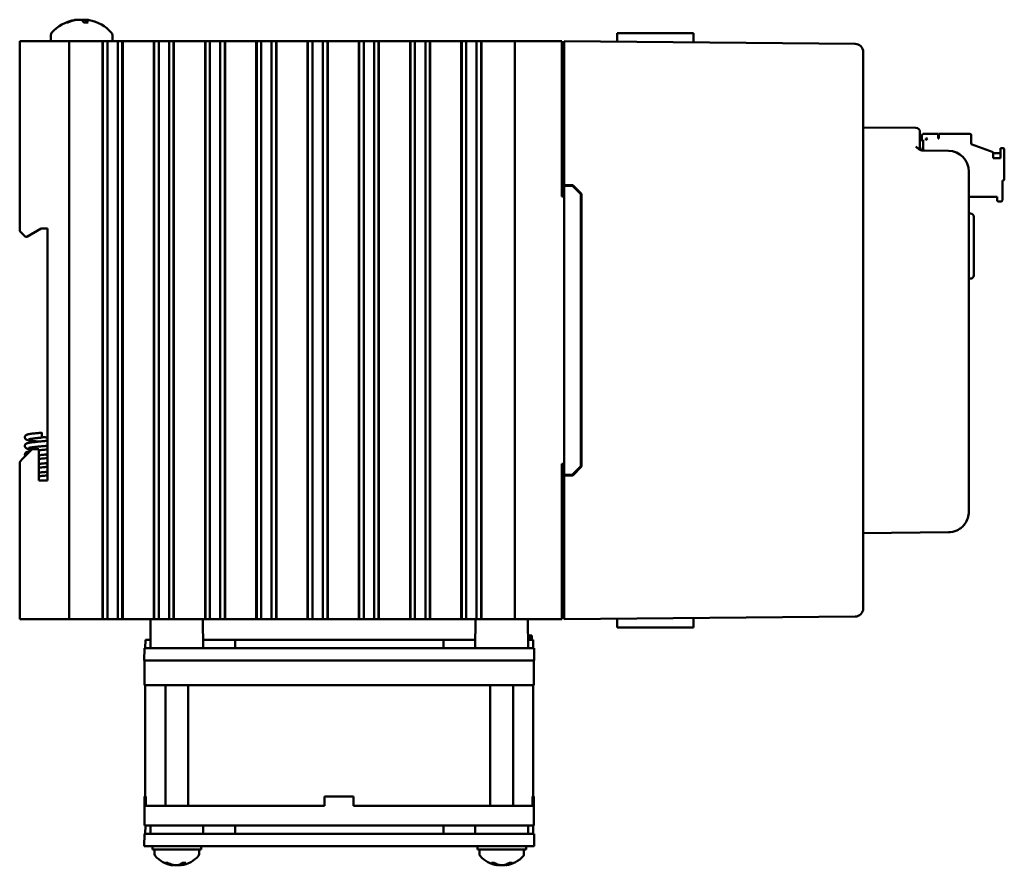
# Model space of a CAD drawing. Header units: inches. Extents: x 1 to 24, y 0.4 to 18.6.
# Tile 4 of 16: x 1 to 6.9, y 7.2 to 12.3. Entities that reach past the tile are written whole.
import ezdxf

# ---------------------------------------------------------------- set-up
doc = ezdxf.new("R2010")
doc.units = ezdxf.units.IN
doc.header["$LTSCALE"] = 0.8
doc.header["$MEASUREMENT"] = 0
doc.layers.add('Visible (ANSI)', color=7, linetype='Continuous', lineweight=50)

msp = doc.modelspace()

# ---------------------------------------------------------------- linework, layer by layer
at = {"layer": 'Visible (ANSI)'}
for p, q in [((1.2708, 12.301), (1.2641, 12.301)), ((1.393, 12.301), (1.367, 12.301)), ((1.3782, 12.3161), (1.3769, 12.301)), ((4.5999, 12.2362), (4.7002, 12.2362)), ((4.8491, 12.2362), (4.7002, 12.2362)), ((4.8491, 12.2362), (5.0611, 12.2362)), ((5.0611, 12.2362), (5.0615, 12.1793)), ((0.979, 12.1862), (0.999, 12.1862)), ((0.979, 12.1862), (0.979, 11.0372)), ((1.259, 12.1862), (0.999, 12.1862)), ((1.1675, 12.2242), (1.1675, 12.1862)), ((1.259, 12.1862), (1.279, 12.1862)), ((1.279, 8.6862), (1.279, 12.1862)), ((1.299, 12.1862), (1.279, 12.1862)), ((1.299, 12.1862), (1.4767, 12.1862)), ((1.4809, 12.1862), (1.4767, 12.1862)), ((1.482, 12.1862), (1.4809, 12.1862)), ((1.4809, 8.6862), (1.4809, 12.1862)), ((1.4832, 12.1862), (1.482, 12.1862)), ((1.482, 8.6862), (1.482, 12.1862)), ((1.4985, 12.1862), (1.4832, 12.1862)), ((1.4832, 8.6862), (1.4832, 12.1862)), ((1.4985, 12.1862), (1.5105, 12.1862)), ((1.5105, 12.1862), (1.5274, 12.1862)), ((1.5105, 12.1862), (1.5105, 8.6862)), ((1.5274, 12.1862), (1.5413, 12.1862)), ((1.5405, 12.2242), (1.5405, 12.1862)), ((1.5429, 12.1862), (1.5413, 12.1862)), ((1.5429, 12.1862), (1.5567, 12.1862)), ((1.5567, 12.1862), (1.5736, 12.1862)), ((1.5736, 12.1862), (1.5857, 12.1862)), ((1.5736, 8.6862), (1.5736, 12.1862)), ((1.6009, 12.1862), (1.5857, 12.1862)), ((1.6021, 12.1862), (1.6009, 12.1862)), ((1.6009, 8.6862), (1.6009, 12.1862)), ((1.6033, 12.1862), (1.6021, 12.1862)), ((1.6021, 8.6862), (1.6021, 12.1862)), ((1.6074, 12.1862), (1.6033, 12.1862)), ((1.6033, 8.6862), (1.6033, 12.1862)), ((1.6074, 12.1862), (1.7873, 12.1862)), ((1.7914, 12.1862), (1.7873, 12.1862)), ((1.7926, 12.1862), (1.7914, 12.1862)), ((1.7914, 8.6862), (1.7914, 12.1862)), ((1.7937, 12.1862), (1.7926, 12.1862)), ((1.7926, 8.6862), (1.7926, 12.1862)), ((1.809, 12.1862), (1.7937, 12.1862)), ((1.7937, 8.6862), (1.7937, 12.1862)), ((1.809, 12.1862), (1.8211, 12.1862)), ((1.8211, 12.1862), (1.8379, 12.1862)), ((1.8211, 12.1862), (1.8211, 8.6862)), ((1.8379, 12.1862), (1.8518, 12.1862)), ((1.8534, 12.1862), (1.8518, 12.1862)), ((1.8534, 12.1862), (1.8673, 12.1862)), ((1.8673, 12.1862), (1.8841, 12.1862)), ((1.8841, 12.1862), (1.8962, 12.1862)), ((1.8841, 8.6862), (1.8841, 12.1862)), ((1.9115, 12.1862), (1.8962, 12.1862)), ((1.9127, 12.1862), (1.9115, 12.1862)), ((1.9115, 8.6862), (1.9115, 12.1862)), ((1.9138, 12.1862), (1.9127, 12.1862)), ((1.9127, 8.6862), (1.9127, 12.1862)), ((1.918, 12.1862), (1.9138, 12.1862)), ((1.9138, 8.6862), (1.9138, 12.1862)), ((1.918, 12.1862), (2.0978, 12.1862)), ((2.102, 12.1862), (2.0978, 12.1862)), ((2.1031, 12.1862), (2.102, 12.1862)), ((2.102, 8.6862), (2.102, 12.1862)), ((2.1043, 12.1862), (2.1031, 12.1862)), ((2.1031, 8.6862), (2.1031, 12.1862)), ((2.1196, 12.1862), (2.1043, 12.1862)), ((2.1043, 8.6862), (2.1043, 12.1862)), ((2.1196, 12.1862), (2.1317, 12.1862)), ((2.1317, 12.1862), (2.1485, 12.1862)), ((2.1317, 12.1862), (2.1317, 8.6862)), ((2.1485, 12.1862), (2.1624, 12.1862)), ((2.164, 12.1862), (2.1624, 12.1862)), ((2.164, 12.1862), (2.1779, 12.1862)), ((2.1779, 12.1862), (2.1947, 12.1862)), ((2.1947, 12.1862), (2.2068, 12.1862)), ((2.1947, 8.6862), (2.1947, 12.1862)), ((2.2221, 12.1862), (2.2068, 12.1862)), ((2.2232, 12.1862), (2.2221, 12.1862)), ((2.2221, 8.6862), (2.2221, 12.1862)), ((2.2244, 12.1862), (2.2232, 12.1862)), ((2.2232, 8.6862), (2.2232, 12.1862)), ((2.2285, 12.1862), (2.2244, 12.1862)), ((2.2244, 8.6862), (2.2244, 12.1862)), ((2.2285, 12.1862), (2.4084, 12.1862)), ((2.4125, 12.1862), (2.4084, 12.1862)), ((2.4137, 12.1862), (2.4125, 12.1862)), ((2.4125, 8.6862), (2.4125, 12.1862)), ((2.4149, 12.1862), (2.4137, 12.1862)), ((2.4137, 8.6862), (2.4137, 12.1862)), ((2.4301, 12.1862), (2.4149, 12.1862)), ((2.4149, 8.6862), (2.4149, 12.1862)), ((2.4301, 12.1862), (2.4422, 12.1862)), ((2.4422, 12.1862), (2.4591, 12.1862)), ((2.4422, 12.1862), (2.4422, 8.6862)), ((2.4591, 12.1862), (2.4729, 12.1862)), ((2.4745, 12.1862), (2.4729, 12.1862)), ((2.4745, 12.1862), (2.4884, 12.1862)), ((2.4884, 12.1862), (2.5053, 12.1862)), ((2.5053, 12.1862), (2.5173, 12.1862)), ((2.5053, 8.6862), (2.5053, 12.1862)), ((2.5326, 12.1862), (2.5173, 12.1862)), ((2.5338, 12.1862), (2.5326, 12.1862)), ((2.5326, 8.6862), (2.5326, 12.1862)), ((2.5349, 12.1862), (2.5338, 12.1862)), ((2.5338, 8.6862), (2.5338, 12.1862)), ((2.5391, 12.1862), (2.5349, 12.1862)), ((2.5349, 8.6862), (2.5349, 12.1862)), ((2.5391, 12.1862), (2.7189, 12.1862)), ((2.7231, 12.1862), (2.7189, 12.1862)), ((2.7243, 12.1862), (2.7231, 12.1862)), ((2.7231, 8.6862), (2.7231, 12.1862)), ((2.7254, 12.1862), (2.7243, 12.1862)), ((2.7243, 8.6862), (2.7243, 12.1862)), ((2.7407, 12.1862), (2.7254, 12.1862)), ((2.7254, 8.6862), (2.7254, 12.1862)), ((2.7407, 12.1862), (2.7528, 12.1862)), ((2.7528, 12.1862), (2.7696, 12.1862)), ((2.7528, 12.1862), (2.7528, 8.6862)), ((2.7696, 12.1862), (2.7835, 12.1862)), ((2.7851, 12.1862), (2.7835, 12.1862)), ((2.7851, 12.1862), (2.799, 12.1862)), ((2.799, 12.1862), (2.8158, 12.1862)), ((2.8158, 12.1862), (2.8279, 12.1862)), ((2.8158, 8.6862), (2.8158, 12.1862)), ((2.8432, 12.1862), (2.8279, 12.1862)), ((2.8443, 12.1862), (2.8432, 12.1862)), ((2.8432, 8.6862), (2.8432, 12.1862)), ((2.8455, 12.1862), (2.8443, 12.1862)), ((2.8443, 8.6862), (2.8443, 12.1862)), ((2.8496, 12.1862), (2.8455, 12.1862)), ((2.8455, 8.6862), (2.8455, 12.1862)), ((2.8496, 12.1862), (3.0295, 12.1862)), ((3.0337, 12.1862), (3.0295, 12.1862)), ((3.0348, 12.1862), (3.0337, 12.1862)), ((3.0337, 8.6862), (3.0337, 12.1862)), ((3.036, 12.1862), (3.0348, 12.1862)), ((3.0348, 8.6862), (3.0348, 12.1862)), ((3.0513, 12.1862), (3.036, 12.1862)), ((3.036, 8.6862), (3.036, 12.1862)), ((3.0513, 12.1862), (3.0633, 12.1862)), ((3.0633, 12.1862), (3.0802, 12.1862)), ((3.0633, 12.1862), (3.0633, 8.6862)), ((3.0802, 12.1862), (3.094, 12.1862)), ((3.0957, 12.1862), (3.094, 12.1862)), ((3.0957, 12.1862), (3.1095, 12.1862)), ((3.1095, 12.1862), (3.1264, 12.1862)), ((3.1264, 12.1862), (3.1384, 12.1862)), ((3.1264, 8.6862), (3.1264, 12.1862)), ((3.1537, 12.1862), (3.1384, 12.1862)), ((3.1549, 12.1862), (3.1537, 12.1862)), ((3.1537, 8.6862), (3.1537, 12.1862)), ((3.156, 12.1862), (3.1549, 12.1862)), ((3.1549, 8.6862), (3.1549, 12.1862)), ((3.1602, 12.1862), (3.156, 12.1862)), ((3.156, 8.6862), (3.156, 12.1862)), ((3.1602, 12.1862), (3.3401, 12.1862)), ((3.3442, 12.1862), (3.3401, 12.1862)), ((3.3454, 12.1862), (3.3442, 12.1862)), ((3.3442, 8.6862), (3.3442, 12.1862)), ((3.3465, 12.1862), (3.3454, 12.1862)), ((3.3454, 8.6862), (3.3454, 12.1862)), ((3.3618, 12.1862), (3.3465, 12.1862)), ((3.3465, 8.6862), (3.3465, 12.1862)), ((3.3618, 12.1862), (3.3739, 12.1862)), ((3.3739, 12.1862), (3.3907, 12.1862)), ((3.3739, 12.1862), (3.3739, 8.6862)), ((3.3907, 12.1862), (3.4046, 12.1862)), ((3.4062, 12.1862), (3.4046, 12.1862)), ((3.4062, 12.1862), (3.4201, 12.1862)), ((3.4201, 12.1862), (3.4369, 12.1862)), ((3.4369, 12.1862), (3.449, 12.1862)), ((3.4369, 8.6862), (3.4369, 12.1862)), ((3.4643, 12.1862), (3.449, 12.1862)), ((3.4654, 12.1862), (3.4643, 12.1862)), ((3.4643, 8.6862), (3.4643, 12.1862)), ((3.4666, 12.1862), (3.4654, 12.1862)), ((3.4654, 8.6862), (3.4654, 12.1862)), ((3.4707, 12.1862), (3.4666, 12.1862)), ((3.4666, 8.6862), (3.4666, 12.1862)), ((3.4707, 12.1862), (3.6506, 12.1862)), ((3.6548, 12.1862), (3.6506, 12.1862)), ((3.6559, 12.1862), (3.6548, 12.1862)), ((3.6548, 8.6862), (3.6548, 12.1862)), ((3.6571, 12.1862), (3.6559, 12.1862)), ((3.6559, 8.6862), (3.6559, 12.1862)), ((3.6724, 12.1862), (3.6571, 12.1862)), ((3.6571, 8.6862), (3.6571, 12.1862)), ((3.6724, 12.1862), (3.6844, 12.1862)), ((3.6844, 12.1862), (3.7013, 12.1862)), ((3.6844, 12.1862), (3.6844, 8.6862)), ((3.7013, 12.1862), (3.7151, 12.1862)), ((3.7168, 12.1862), (3.7151, 12.1862)), ((3.7168, 12.1862), (3.7306, 12.1862)), ((3.7306, 12.1862), (3.7475, 12.1862)), ((3.7475, 8.6862), (3.7475, 12.1862)), ((3.7475, 12.1862), (3.7595, 12.1862)), ((3.7748, 12.1862), (3.7595, 12.1862)), ((3.776, 12.1862), (3.7748, 12.1862)), ((3.7748, 8.6862), (3.7748, 12.1862)), ((3.7771, 12.1862), (3.776, 12.1862)), ((3.776, 8.6862), (3.776, 12.1862)), ((3.7813, 12.1862), (3.7771, 12.1862)), ((3.7771, 8.6862), (3.7771, 12.1862)), ((3.7813, 12.1862), (3.904, 12.1862)), ((3.979, 12.1862), (3.904, 12.1862)), ((3.979, 12.1862), (3.999, 12.1862)), ((3.979, 12.1862), (3.979, 8.6862)), ((4.259, 12.1862), (3.999, 12.1862)), ((4.259, 12.1862), (4.264, 12.1862)), ((4.264, 11.2462), (4.264, 12.1862)), ((4.279, 12.1362), (4.279, 12.1862)), ((6.0404, 12.1708), (4.279, 12.1862)), ((4.279, 12.1172), (4.264, 12.1172)), ((4.279, 12.1362), (4.279, 11.3162)), ((6.09, 12.1208), (6.09, 12.1204)), ((6.09, 8.752), (6.09, 12.1204)), ((6.4092, 11.6619), (6.09, 11.6647)), ((6.434, 11.6369), (6.434, 11.6119)), ((6.434, 11.5489), (6.434, 11.6119)), ((6.434, 11.5865), (6.4527, 11.5865)), ((6.4448, 11.6141), (6.4448, 11.5865)), ((6.4527, 11.5247), (6.4527, 11.5865)), ((6.5433, 11.6259), (6.4567, 11.6259)), ((6.4685, 11.5983), (6.4803, 11.5983)), ((6.4685, 11.5865), (6.4803, 11.5983)), ((6.4685, 11.5865), (6.4685, 11.5983)), ((6.5433, 11.5983), (6.5433, 11.6259)), ((6.5472, 11.5983), (6.5433, 11.5983)), ((6.7362, 11.6259), (6.5472, 11.6259)), ((6.5472, 11.6259), (6.5472, 11.5983)), ((6.7441, 11.5629), (6.7441, 11.618)), ((6.6061, 11.5226), (6.4523, 11.524)), ((6.7441, 11.5629), (6.8779, 11.5142)), ((6.8779, 11.4779), (6.8779, 11.5142)), ((6.937, 11.5393), (6.9212, 11.5393)), ((6.9212, 11.5393), (6.9212, 11.4779)), ((6.9448, 11.3503), (6.9448, 11.5314)), ((6.9212, 11.5078), (6.8779, 11.5078)), ((6.9212, 11.4779), (6.8779, 11.4779)), ((6.73, 9.3372), (6.73, 11.3976)), ((6.933, 11.2243), (6.933, 11.3424)), ((6.933, 11.3424), (6.937, 11.3424)), ((4.279, 11.3162), (4.3311, 11.3157)), ((4.279, 11.3162), (4.279, 11.3112)), ((4.279, 11.3112), (4.279, 9.5612)), ((4.279, 11.3112), (4.329, 11.3107)), ((4.329, 11.3107), (4.379, 11.2603)), ((4.3311, 11.3157), (4.384, 11.2624)), ((4.264, 11.2462), (4.279, 11.2462)), ((4.379, 9.612), (4.379, 11.2603)), ((4.384, 11.2624), (4.384, 9.61)), ((6.73, 11.244), (6.9015, 11.244)), ((6.9015, 11.244), (6.9015, 11.2243)), ((6.9094, 11.2164), (6.9252, 11.2164)), ((6.7407, 11.1437), (6.73, 11.1441)), ((6.76, 11.1237), (6.76, 10.7686)), ((0.999, 11.0172), (0.979, 11.0372)), ((1.0224, 11.0022), (1.109, 11.0522)), ((1.109, 11.0522), (1.147, 11.0522)), ((1.147, 11.0522), (1.147, 9.5252)), ((0.999, 11.0172), (1.014, 11.0022)), ((1.014, 11.0022), (1.0224, 11.0022)), ((6.7407, 10.7486), (6.73, 10.7482)), ((1.113, 9.7857), (1.113, 9.8157)), ((1.055, 9.7152), (0.999, 9.6592)), ((1.0958, 9.7152), (1.055, 9.7152)), ((1.0958, 9.5252), (1.0958, 9.7152)), ((0.979, 9.6392), (0.999, 9.6592)), ((0.979, 9.6392), (0.979, 8.6862)), ((4.264, 8.6862), (4.264, 9.6262)), ((4.279, 9.6262), (4.264, 9.6262)), ((4.379, 9.612), (4.329, 9.5616)), ((4.384, 9.61), (4.3311, 9.5566)), ((4.279, 9.5612), (4.329, 9.5616)), ((4.279, 9.5612), (4.279, 9.5562)), ((4.3311, 9.5566), (4.279, 9.5562)), ((4.279, 9.5562), (4.279, 8.7362)), ((1.147, 9.5252), (1.0958, 9.5252)), ((6.09, 9.2077), (6.6061, 9.2122)), ((4.279, 8.7552), (4.264, 8.7552)), ((4.279, 8.6862), (4.279, 8.7362)), ((6.09, 8.752), (6.09, 8.7515)), ((0.999, 8.6862), (0.979, 8.6862)), ((1.259, 8.6862), (0.999, 8.6862)), ((1.279, 8.6862), (1.259, 8.6862)), ((1.279, 8.6862), (1.299, 8.6862)), ((1.4767, 8.6862), (1.299, 8.6862)), ((1.4767, 8.6862), (1.4809, 8.6862)), ((1.482, 8.6862), (1.4809, 8.6862)), ((1.4832, 8.6862), (1.482, 8.6862)), ((1.4985, 8.6862), (1.4832, 8.6862)), ((1.5105, 8.6862), (1.4985, 8.6862)), ((1.5274, 8.6862), (1.5105, 8.6862)), ((1.5413, 8.6862), (1.5274, 8.6862)), ((1.5413, 8.6862), (1.5429, 8.6862)), ((1.5567, 8.6862), (1.5429, 8.6862)), ((1.5736, 8.6862), (1.5567, 8.6862)), ((1.5857, 8.6862), (1.5736, 8.6862)), ((1.6009, 8.6862), (1.5857, 8.6862)), ((1.6021, 8.6862), (1.6009, 8.6862)), ((1.6033, 8.6862), (1.6021, 8.6862)), ((1.6033, 8.6862), (1.6074, 8.6862)), ((1.7873, 8.6862), (1.6074, 8.6862)), ((1.7723, 8.6862), (1.7708, 8.5112)), ((1.7873, 8.6862), (1.7914, 8.6862)), ((1.7926, 8.6862), (1.7914, 8.6862)), ((1.7937, 8.6862), (1.7926, 8.6862)), ((1.809, 8.6862), (1.7937, 8.6862)), ((1.8211, 8.6862), (1.809, 8.6862)), ((1.8379, 8.6862), (1.8211, 8.6862)), ((1.8518, 8.6862), (1.8379, 8.6862)), ((1.8518, 8.6862), (1.8534, 8.6862)), ((1.8673, 8.6862), (1.8534, 8.6862)), ((1.8841, 8.6862), (1.8673, 8.6862)), ((1.8962, 8.6862), (1.8841, 8.6862)), ((1.9115, 8.6862), (1.8962, 8.6862)), ((1.9127, 8.6862), (1.9115, 8.6862)), ((1.9138, 8.6862), (1.9127, 8.6862)), ((1.9138, 8.6862), (1.9569, 8.6862)), ((2.0978, 8.6862), (1.9569, 8.6862)), ((2.0896, 8.6862), (2.0911, 8.5112)), ((2.0978, 8.6862), (2.102, 8.6862)), ((2.1031, 8.6862), (2.102, 8.6862)), ((2.1043, 8.6862), (2.1031, 8.6862)), ((2.1196, 8.6862), (2.1043, 8.6862)), ((2.1317, 8.6862), (2.1196, 8.6862)), ((2.1485, 8.6862), (2.1317, 8.6862)), ((2.1624, 8.6862), (2.1485, 8.6862)), ((2.1624, 8.6862), (2.164, 8.6862)), ((2.1779, 8.6862), (2.164, 8.6862)), ((2.1947, 8.6862), (2.1779, 8.6862)), ((2.2068, 8.6862), (2.1947, 8.6862)), ((2.2221, 8.6862), (2.2068, 8.6862)), ((2.2232, 8.6862), (2.2221, 8.6862)), ((2.2244, 8.6862), (2.2232, 8.6862)), ((2.2244, 8.6862), (2.2285, 8.6862)), ((2.4084, 8.6862), (2.2285, 8.6862)), ((2.4084, 8.6862), (2.4125, 8.6862)), ((2.4137, 8.6862), (2.4125, 8.6862)), ((2.4149, 8.6862), (2.4137, 8.6862)), ((2.4301, 8.6862), (2.4149, 8.6862)), ((2.4422, 8.6862), (2.4301, 8.6862)), ((2.4591, 8.6862), (2.4422, 8.6862)), ((2.4729, 8.6862), (2.4591, 8.6862)), ((2.4729, 8.6862), (2.4745, 8.6862)), ((2.4884, 8.6862), (2.4745, 8.6862)), ((2.5053, 8.6862), (2.4884, 8.6862)), ((2.5173, 8.6862), (2.5053, 8.6862)), ((2.5326, 8.6862), (2.5173, 8.6862)), ((2.5338, 8.6862), (2.5326, 8.6862)), ((2.5349, 8.6862), (2.5338, 8.6862)), ((2.5349, 8.6862), (2.5391, 8.6862)), ((2.7189, 8.6862), (2.5391, 8.6862)), ((2.7189, 8.6862), (2.7231, 8.6862)), ((2.7243, 8.6862), (2.7231, 8.6862)), ((2.7254, 8.6862), (2.7243, 8.6862)), ((2.7407, 8.6862), (2.7254, 8.6862)), ((2.7528, 8.6862), (2.7407, 8.6862)), ((2.7696, 8.6862), (2.7528, 8.6862)), ((2.7835, 8.6862), (2.7696, 8.6862)), ((2.7835, 8.6862), (2.7851, 8.6862)), ((2.799, 8.6862), (2.7851, 8.6862)), ((2.8158, 8.6862), (2.799, 8.6862)), ((2.8279, 8.6862), (2.8158, 8.6862)), ((2.8432, 8.6862), (2.8279, 8.6862)), ((2.8443, 8.6862), (2.8432, 8.6862)), ((2.8455, 8.6862), (2.8443, 8.6862)), ((2.8455, 8.6862), (2.8496, 8.6862)), ((3.0295, 8.6862), (2.8496, 8.6862)), ((3.0295, 8.6862), (3.0337, 8.6862)), ((3.0348, 8.6862), (3.0337, 8.6862)), ((3.036, 8.6862), (3.0348, 8.6862)), ((3.0513, 8.6862), (3.036, 8.6862)), ((3.0633, 8.6862), (3.0513, 8.6862)), ((3.0802, 8.6862), (3.0633, 8.6862)), ((3.094, 8.6862), (3.0802, 8.6862)), ((3.094, 8.6862), (3.0957, 8.6862)), ((3.1095, 8.6862), (3.0957, 8.6862)), ((3.1264, 8.6862), (3.1095, 8.6862)), ((3.1384, 8.6862), (3.1264, 8.6862)), ((3.1537, 8.6862), (3.1384, 8.6862)), ((3.1549, 8.6862), (3.1537, 8.6862)), ((3.156, 8.6862), (3.1549, 8.6862)), ((3.156, 8.6862), (3.1602, 8.6862)), ((3.3401, 8.6862), (3.1602, 8.6862)), ((3.3401, 8.6862), (3.3442, 8.6862)), ((3.3454, 8.6862), (3.3442, 8.6862)), ((3.3465, 8.6862), (3.3454, 8.6862)), ((3.3618, 8.6862), (3.3465, 8.6862)), ((3.3739, 8.6862), (3.3618, 8.6862)), ((3.3907, 8.6862), (3.3739, 8.6862)), ((3.4046, 8.6862), (3.3907, 8.6862)), ((3.4046, 8.6862), (3.4062, 8.6862)), ((3.4201, 8.6862), (3.4062, 8.6862)), ((3.4369, 8.6862), (3.4201, 8.6862)), ((3.449, 8.6862), (3.4369, 8.6862)), ((3.4643, 8.6862), (3.449, 8.6862)), ((3.4654, 8.6862), (3.4643, 8.6862)), ((3.4666, 8.6862), (3.4654, 8.6862)), ((3.4666, 8.6862), (3.4707, 8.6862)), ((3.6506, 8.6862), (3.4707, 8.6862)), ((3.6506, 8.6862), (3.6548, 8.6862)), ((3.6559, 8.6862), (3.6548, 8.6862)), ((3.6571, 8.6862), (3.6559, 8.6862)), ((3.6724, 8.6862), (3.6571, 8.6862)), ((3.6844, 8.6862), (3.6724, 8.6862)), ((3.7013, 8.6862), (3.6844, 8.6862)), ((3.7151, 8.6862), (3.7013, 8.6862)), ((3.7151, 8.6862), (3.7168, 8.6862)), ((3.7306, 8.6862), (3.7168, 8.6862)), ((3.7475, 8.6862), (3.7306, 8.6862)), ((3.7408, 8.6862), (3.7393, 8.5112)), ((3.7595, 8.6862), (3.7475, 8.6862)), ((3.7748, 8.6862), (3.7595, 8.6862)), ((3.776, 8.6862), (3.7748, 8.6862)), ((3.7771, 8.6862), (3.776, 8.6862)), ((3.7771, 8.6862), (3.7813, 8.6862)), ((3.8735, 8.6862), (3.7813, 8.6862)), ((3.8735, 8.6862), (3.9171, 8.6862)), ((3.9171, 8.6862), (3.979, 8.6862)), ((3.999, 8.6862), (3.979, 8.6862)), ((4.259, 8.6862), (3.999, 8.6862)), ((4.0581, 8.6862), (4.0596, 8.5112)), ((4.264, 8.6862), (4.259, 8.6862)), ((4.279, 8.6862), (6.0404, 8.7015)), ((5.0611, 8.6362), (5.0615, 8.693)), ((4.5999, 8.6362), (4.7002, 8.6362)), ((4.8491, 8.6362), (4.7002, 8.6362)), ((4.8491, 8.6362), (5.0611, 8.6362)), ((1.7402, 8.5112), (1.7406, 8.5612)), ((1.7712, 8.5612), (1.7406, 8.5612)), ((2.2843, 8.5612), (2.0907, 8.5612)), ((2.2841, 8.5112), (2.2843, 8.5612)), ((3.5461, 8.5612), (2.2843, 8.5612)), ((3.7397, 8.5612), (3.5461, 8.5612)), ((3.5463, 8.5112), (3.5461, 8.5612)), ((4.0599, 8.5862), (4.0589, 8.5862)), ((4.0898, 8.5612), (4.0592, 8.5612)), ((4.0598, 8.5612), (4.0599, 8.5862)), ((4.071, 8.5862), (4.0599, 8.5862)), ((4.0817, 8.5862), (4.071, 8.5862)), ((4.0711, 8.5612), (4.071, 8.5862)), ((4.0819, 8.5612), (4.0817, 8.5862)), ((4.0902, 8.5112), (4.0898, 8.5612)), ((1.7347, 8.5112), (1.7341, 8.4362)), ((1.7347, 8.5112), (1.8597, 8.5112)), ((1.8597, 8.5112), (3.9706, 8.5112)), ((3.9706, 8.5112), (4.0956, 8.5112)), ((4.0963, 8.4362), (4.0956, 8.5112)), ((1.7344, 8.4362), (1.7341, 8.4362)), ((1.7344, 8.4362), (1.7344, 8.2862)), ((1.7344, 8.4362), (1.8344, 8.4362)), ((1.8377, 8.4362), (1.8344, 8.4362)), ((1.8591, 8.4362), (1.8377, 8.4362)), ((1.8591, 8.4362), (3.9713, 8.4362)), ((3.9927, 8.4362), (3.9713, 8.4362)), ((3.9944, 8.4362), (3.9927, 8.4362)), ((3.9944, 8.4362), (4.0944, 8.4362)), ((4.0963, 8.4362), (4.0944, 8.4362)), ((4.0944, 8.2862), (4.0944, 8.4362)), ((1.8344, 8.2862), (1.7344, 8.2862)), ((1.7394, 7.6122), (1.7394, 8.2862)), ((1.8344, 8.2862), (3.9944, 8.2862)), ((1.8619, 7.5562), (1.8619, 8.2862)), ((1.9999, 7.5562), (1.9999, 8.2862)), ((3.8304, 7.5562), (3.8304, 8.2862)), ((3.9684, 7.5562), (3.9684, 8.2862)), ((4.0944, 8.2862), (3.9944, 8.2862)), ((4.0894, 7.6122), (4.0894, 8.2862)), ((1.7427, 7.6122), (1.7344, 7.6122)), ((1.7344, 7.5562), (1.7344, 7.6122)), ((1.7427, 7.6122), (1.7427, 7.5562)), ((2.8264, 7.5562), (2.8264, 7.6122)), ((3.0024, 7.6122), (2.8264, 7.6122)), ((3.0024, 7.5562), (3.0024, 7.6122)), ((4.0944, 7.6122), (4.0861, 7.6122)), ((4.0861, 7.5562), (4.0861, 7.6122)), ((4.0944, 7.5562), (4.0944, 7.6122)), ((1.7344, 7.5562), (1.7344, 7.4362)), ((1.7344, 7.5562), (1.8344, 7.5562)), ((2.8264, 7.5562), (1.8344, 7.5562)), ((3.9944, 7.5562), (3.0024, 7.5562)), ((3.9944, 7.5562), (4.0944, 7.5562)), ((4.0944, 7.4362), (4.0944, 7.5562)), ((1.8344, 7.4362), (1.7344, 7.4362)), ((1.7402, 7.3862), (1.7406, 7.4362)), ((1.7712, 7.4362), (1.7708, 7.3862)), ((3.9944, 7.4362), (1.8344, 7.4362)), ((2.0907, 7.4362), (2.0911, 7.3862)), ((2.2841, 7.3862), (2.2843, 7.4362)), ((3.5463, 7.3862), (3.5461, 7.4362)), ((3.7397, 7.4362), (3.7393, 7.3862)), ((4.0944, 7.4362), (3.9944, 7.4362)), ((4.0592, 7.4362), (4.0596, 7.3862)), ((4.0902, 7.3862), (4.0898, 7.4362)), ((1.7347, 7.3862), (1.7341, 7.3112)), ((1.7347, 7.3862), (1.8597, 7.3862)), ((1.8597, 7.3862), (3.9706, 7.3862)), ((3.9706, 7.3862), (4.0956, 7.3862)), ((4.0963, 7.3112), (4.0956, 7.3862)), ((1.8591, 7.3112), (1.7341, 7.3112)), ((1.7834, 7.3112), (1.7834, 7.2902)), ((2.0784, 7.2902), (1.7834, 7.2902)), ((1.7959, 7.2621), (1.7959, 7.2902)), ((1.8591, 7.3112), (3.9713, 7.3112)), ((2.0659, 7.2621), (2.0659, 7.2902)), ((2.0784, 7.3112), (2.0784, 7.2902)), ((3.7519, 7.3112), (3.7519, 7.2902)), ((4.0469, 7.2902), (3.7519, 7.2902)), ((3.7644, 7.2621), (3.7644, 7.2902)), ((4.0963, 7.3112), (3.9713, 7.3112)), ((4.0344, 7.2621), (4.0344, 7.2902)), ((4.0469, 7.3112), (4.0469, 7.2902)), ((1.864, 7.2103), (1.8771, 7.2103)), ((1.9054, 7.1953), (1.9056, 7.1979)), ((1.9055, 7.1953), (1.9058, 7.1977)), ((1.9565, 7.1953), (1.9558, 7.204)), ((1.9563, 7.1953), (1.9561, 7.1979)), ((1.9642, 7.2103), (1.9834, 7.2103)), ((3.8399, 7.2103), (3.8567, 7.2103)), ((3.8731, 7.1952), (3.8736, 7.2007)), ((3.8739, 7.1953), (3.8741, 7.1978)), ((3.925, 7.1953), (3.9246, 7.1996)), ((3.9258, 7.1952), (3.9253, 7.1999)), ((3.945, 7.2103), (3.9609, 7.2103))]:
    msp.add_line(p, q, dxfattribs=at)
for centre, radius, start, end in [((1.354, 12.0767), 0.2425, 100.82657, 138.45912), ((1.354, 12.0767), 0.2425, 41.54088, 79.17343), ((1.1875, 12.2242), 0.02, 138.45912, 180), ((1.5205, 12.2242), 0.02, 0, 41.54088), ((6.04, 12.1208), 0.05, 0, 89.5), ((6.409, 11.6369), 0.025, 0, 89.5), ((6.4567, 11.6141), 0.0118, 90, 180), ((6.7362, 11.618), 0.00787, 360, 90), ((6.459, 11.5489), 0.025, 180, 269.5), ((6.605, 11.3976), 0.125, 0, 89.5), ((6.937, 11.5314), 0.00787, 360, 90), ((6.937, 11.3503), 0.00787, 270, 360), ((6.9094, 11.2243), 0.00787, 180, 270), ((6.9252, 11.2243), 0.00787, 270, 360), ((6.74, 11.1237), 0.02, 0, 88), ((6.74, 10.7686), 0.02, 272, 0), ((6.605, 9.3372), 0.125, 323.62792, 0), ((6.04, 8.7515), 0.05, 270.5, 0), ((1.8109, 7.2621), 0.015, 180, 221.61161), ((1.9309, 7.3687), 0.1755, 221.61161, 261.11381), ((1.9309, 7.3687), 0.1755, 278.88619, 318.38839), ((2.0509, 7.2621), 0.015, 318.38839, 0), ((3.7794, 7.2621), 0.015, 180, 221.61161), ((3.8994, 7.3687), 0.1755, 221.61161, 261.36816), ((3.8994, 7.3687), 0.1755, 278.63184, 318.38839), ((4.0194, 7.2621), 0.015, 318.38839, 0)]:
    msp.add_arc(centre, radius, start, end, dxfattribs=at)
for centre, major_axis, ratio, start_param, end_param in [((1.3564, 12.0776), (-0.0807, 0.2284), 0.965147, 6.148166, 6.347066), ((1.3509, 12.0776), (0.0626, 0.234), 0.941411, 0.440211, 0.639111), ((1.3633, 12.0776), (-0.0218, 0.2413), 0.24677, 5.8685, 6.067399), ((1.345, 12.0776), (0.0223, 0.2412), 0.325805, 5.920934, 6.119834), ((1.9343, 7.3681), (-0.0288, -0.173), 0.847413, 5.971932, 6.200693), ((1.927, 7.3681), (0.0241, -0.1737), 0.774187, 5.72462, 5.953381), ((1.9271, 7.3681), (0.0248, -0.1736), 0.786746, 5.94832, 5.948856), ((1.9363, 7.3681), (-0.0179, -0.1745), 0.523732, 0.276402, 0.505163), ((1.9349, 7.3681), (-0.0241, -0.1737), 0.774187, 0.329804, 0.334862), ((1.926, 7.3681), (0.0196, -0.1743), 0.626927, 0.152128, 0.380889), ((3.9037, 7.3681), (-0.0225, -0.1739), 0.732631, 5.926149, 6.15491), ((3.8946, 7.3681), (0.0199, -0.1743), 0.641154, 5.758676, 5.987437), ((3.8955, 7.3681), (0.0243, -0.1737), 0.778015, 5.943223, 5.952038), ((3.8948, 7.3681), (0.0207, -0.1742), 0.675022, 5.929666, 5.980466), ((3.9041, 7.3681), (-0.0207, -0.1742), 0.675022, 0.302719, 0.53148), ((3.9034, 7.3681), (-0.0243, -0.1737), 0.778015, 0.331147, 0.334429), ((3.8954, 7.3681), (0.0236, -0.1738), 0.762447, 0.119314, 0.348075)]:
    msp.add_ellipse(centre, major_axis=major_axis, ratio=ratio, start_param=start_param, end_param=end_param, dxfattribs=at)
for points, knots in [([(1.2618, 12.3006), (1.2618, 12.3006), (1.2618, 12.3006), (1.2625, 12.3008), (1.2634, 12.301), (1.2641, 12.301)], [0.017596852, 0.017596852, 0.017596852, 0.017596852, 0.01762601, 0.01762601, 0.023499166, 0.023499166, 0.023499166, 0.023499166]), ([(1.3293, 12.3166), (1.3288, 12.3169), (1.3278, 12.317), (1.3248, 12.3171), (1.3223, 12.3169), (1.316, 12.3162), (1.3123, 12.3156), (1.3078, 12.3147), (1.307, 12.3146), (1.3061, 12.3144)], [0.03899714, 0.03899714, 0.03899714, 0.03899714, 0.06091597, 0.06091597, 0.0912553, 0.0912553, 0.12159464, 0.12159464, 0.12829742, 0.12829742, 0.12829742, 0.12829742]), ([(1.3136, 12.3144), (1.3174, 12.3152), (1.3216, 12.3158), (1.33, 12.3168), (1.3342, 12.317), (1.3414, 12.3171), (1.3448, 12.3169), (1.3505, 12.3162), (1.3526, 12.3156), (1.3543, 12.3147), (1.3545, 12.3146), (1.3548, 12.3144)], [0, 0, 0, 0, 0.030458, 0.030458, 0.060916, 0.060916, 0.0912553, 0.0912553, 0.1215946, 0.1215946, 0.1282974, 0.1282974, 0.1282974, 0.1282974]), ([(1.3787, 12.3166), (1.3757, 12.3169), (1.3728, 12.317), (1.3667, 12.3171), (1.3632, 12.3169), (1.3576, 12.3162), (1.3554, 12.3156), (1.354, 12.3149), (1.354, 12.3149), (1.354, 12.3149)], [0.03899714, 0.03899714, 0.03899714, 0.03899714, 0.06091597, 0.06091597, 0.0912553, 0.0912553, 0.12159464, 0.12159464, 0.12200406, 0.12200406, 0.12200406, 0.12200406]), ([(1.3798, 12.3144), (1.3786, 12.3152), (1.378, 12.3158), (1.3785, 12.3168), (1.3797, 12.317), (1.3832, 12.3171), (1.3858, 12.3169), (1.392, 12.3162), (1.3957, 12.3156), (1.3995, 12.3149), (1.3995, 12.3149), (1.3996, 12.3149)], [0, 0, 0, 0, 0.030458, 0.030458, 0.060916, 0.060916, 0.0912553, 0.0912553, 0.1215946, 0.1215946, 0.1220041, 0.1220041, 0.1220041, 0.1220041]), ([(1.393, 12.301), (1.3932, 12.301), (1.3935, 12.3008), (1.3937, 12.3006), (1.3937, 12.3006), (1.3937, 12.3006)], [0.070224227, 0.070224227, 0.070224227, 0.070224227, 0.076097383, 0.076097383, 0.076126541, 0.076126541, 0.076126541, 0.076126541]), ([(6.4092, 11.5494), (6.4093, 11.5493), (6.4093, 11.5493), (6.4143, 11.5443), (6.4192, 11.5392), (6.4288, 11.5318), (6.4336, 11.5287), (6.4439, 11.5248), (6.4483, 11.524), (6.4523, 11.524)], [-0.000493, -0.000493, -0.000493, -0.000493, 0, 0, 0.0531307, 0.0531307, 0.0915083, 0.0915083, 0.1243596, 0.1243596, 0.1243596, 0.1243596]), ([(1.0935, 9.7613), (1.0892, 9.7618), (1.085, 9.7622), (1.072, 9.7635), (1.0636, 9.7644), (1.0485, 9.7662), (1.0418, 9.7672), (1.0305, 9.7692), (1.0261, 9.7701), (1.0199, 9.7727), (1.0178, 9.7737), (1.0146, 9.7766), (1.0136, 9.7777), (1.0118, 9.7807), (1.011, 9.7825), (1.0102, 9.7863), (1.0102, 9.7882), (1.0107, 9.7918), (1.0114, 9.7936), (1.013, 9.7967), (1.0141, 9.798), (1.0163, 9.8002), (1.0174, 9.801), (1.0198, 9.8025), (1.0211, 9.803), (1.0248, 9.8045), (1.0274, 9.8052), (1.0336, 9.8066), (1.0375, 9.8073), (1.0496, 9.8091), (1.0591, 9.8103), (1.0783, 9.8124), (1.088, 9.8133), (1.1028, 9.8147), (1.1079, 9.8152), (1.113, 9.8157)], [11.1240121, 11.1240121, 11.1240121, 11.1240121, 11.1572683, 11.1572683, 11.2296651, 11.2296651, 11.303802, 11.303802, 11.383081, 11.383081, 11.4154412, 11.4154412, 11.430616, 11.430616, 11.4478866, 11.4478866, 11.4639811, 11.4639811, 11.4800061, 11.4800061, 11.4961327, 11.4961327, 11.5128901, 11.5128901, 11.53448, 11.53448, 11.5809492, 11.5809492, 11.6339689, 11.6339689, 11.7251498, 11.7251498, 11.801134, 11.801134, 11.8400759, 11.8400759, 11.8400759, 11.8400759]), ([(1.113, 9.7857), (1.1035, 9.7848), (1.0939, 9.7839), (1.0762, 9.7821), (1.0679, 9.7812), (1.0536, 9.7795), (1.0473, 9.7786), (1.0404, 9.7774), (1.0384, 9.777), (1.0356, 9.7764), (1.0345, 9.7761), (1.0336, 9.7758), (1.0334, 9.7757), (1.0334, 9.7757)], [0, 0, 0, 0, 0.0728927, 0.0728927, 0.143871, 0.143871, 0.2132275, 0.2132275, 0.2454116, 0.2454116, 0.2737177, 0.2737177, 0.2897646, 0.2897646, 0.2897646, 0.2897646]), ([(1.113, 9.7895), (1.1151, 9.7893), (1.1172, 9.7891), (1.1286, 9.788), (1.1379, 9.7871), (1.1468, 9.7862), (1.1469, 9.7862), (1.147, 9.7862)], [0.71416341, 0.71416341, 0.71416341, 0.71416341, 0.73021266, 0.73021266, 0.80153173, 0.80153173, 0.80258621, 0.80258621, 0.80258621, 0.80258621]), ([(1.053, 9.7132), (1.0529, 9.7132), (1.0527, 9.7132), (1.0452, 9.7142), (1.0388, 9.7151), (1.0309, 9.7167), (1.0284, 9.7173), (1.0236, 9.7186), (1.0213, 9.7194), (1.0176, 9.7216), (1.0167, 9.7222), (1.015, 9.7237), (1.0142, 9.7245), (1.0124, 9.7269), (1.0115, 9.7287), (1.0104, 9.7324), (1.0102, 9.7344), (1.0104, 9.7381), (1.0109, 9.7399), (1.0124, 9.7432), (1.0134, 9.7446), (1.0155, 9.747), (1.0166, 9.7479), (1.019, 9.7495), (1.0201, 9.7501), (1.0233, 9.7515), (1.0252, 9.7521), (1.0329, 9.7541), (1.04, 9.7553), (1.0575, 9.7576), (1.0677, 9.7588), (1.0878, 9.7608), (1.0975, 9.7617), (1.1167, 9.7636), (1.1263, 9.7645), (1.1394, 9.7658), (1.1432, 9.7662), (1.147, 9.7666)], [9.7601426, 9.7601426, 9.7601426, 9.7601426, 9.7618161, 9.7618161, 9.8364032, 9.8364032, 9.8769481, 9.8769481, 9.9214479, 9.9214479, 9.9352914, 9.9352914, 9.9466054, 9.9466054, 9.9644588, 9.9644588, 9.9806025, 9.9806025, 9.9966388, 9.9966388, 10.0127224, 10.0127224, 10.0291866, 10.0291866, 10.0488269, 10.0488269, 10.0852479, 10.0852479, 10.1803899, 10.1803899, 10.2709759, 10.2709759, 10.3453082, 10.3453082, 10.4177523, 10.4177523, 10.4491507, 10.4491507, 10.4491507, 10.4491507]), ([(1.147, 9.7365), (1.1407, 9.7359), (1.1341, 9.7352), (1.118, 9.7337), (1.1082, 9.7328), (1.0896, 9.731), (1.0806, 9.7301), (1.0644, 9.7283), (1.057, 9.7274), (1.0449, 9.7257), (1.04, 9.7249), (1.0354, 9.7239), (1.0344, 9.7236), (1.0335, 9.7233), (1.0334, 9.7232), (1.0334, 9.7232)], [1.3918652, 1.3918652, 1.3918652, 1.3918652, 1.443557, 1.443557, 1.516423, 1.516423, 1.5880225, 1.5880225, 1.658341, 1.658341, 1.7262717, 1.7262717, 1.7557996, 1.7557996, 1.7698133, 1.7698133, 1.7698133, 1.7698133]), ([(1.0132, 9.6734), (1.0129, 9.6738), (1.0127, 9.6742), (1.0115, 9.6762), (1.0108, 9.6781), (1.0102, 9.6818), (1.0102, 9.6838), (1.0109, 9.6874), (1.0116, 9.6891), (1.0133, 9.6921), (1.0144, 9.6934), (1.0166, 9.6954), (1.0178, 9.6962), (1.0202, 9.6977), (1.0215, 9.6982), (1.0256, 9.6998), (1.0286, 9.7005), (1.0352, 9.7019), (1.0389, 9.7025), (1.0429, 9.7031)], [8.4680548, 8.4680548, 8.4680548, 8.4680548, 8.4727367, 8.4727367, 8.4897381, 8.4897381, 8.5058243, 8.5058243, 8.5218484, 8.5218484, 8.5379977, 8.5379977, 8.5549432, 8.5549432, 8.5776493, 8.5776493, 8.6301202, 8.6301202, 8.6780839, 8.6780839, 8.6780839, 8.6780839]), ([(1.0958, 9.7091), (1.0973, 9.7092), (1.0988, 9.7094), (1.1097, 9.7104), (1.1194, 9.7113), (1.135, 9.7128), (1.1412, 9.7134), (1.147, 9.7141)], [8.8362617, 8.8362617, 8.8362617, 8.8362617, 8.8477191, 8.8477191, 8.9204996, 8.9204996, 8.9692385, 8.9692385, 8.9692385, 8.9692385]), ([(1.147, 9.684), (1.1403, 9.6833), (1.1332, 9.6827), (1.1167, 9.6811), (1.1069, 9.6801), (1.097, 9.6792), (1.0964, 9.6791), (1.0958, 9.6791)], [2.8719557, 2.8719557, 2.8719557, 2.8719557, 2.9269756, 2.9269756, 2.999773, 2.999773, 3.0043604, 3.0043604, 3.0043604, 3.0043604]), ([(1.0958, 9.6566), (1.0968, 9.6567), (1.0978, 9.6568), (1.1083, 9.6578), (1.118, 9.6587), (1.1341, 9.6602), (1.1407, 9.6609), (1.147, 9.6616)], [7.3561769, 7.3561769, 7.3561769, 7.3561769, 7.3640216, 7.3640216, 7.4368761, 7.4368761, 7.4891432, 7.4891432, 7.4891432, 7.4891432]), ([(1.147, 9.6315), (1.1381, 9.6306), (1.1286, 9.6297), (1.1113, 9.6281), (1.1034, 9.6273), (1.0958, 9.6266)], [4.3518165, 4.3518165, 4.3518165, 4.3518165, 4.4247626, 4.4247626, 4.4841988, 4.4841988, 4.4841988, 4.4841988]), ([(1.0958, 9.6041), (1.0964, 9.6041), (1.0971, 9.6042), (1.1071, 9.6052), (1.1169, 9.6061), (1.1334, 9.6077), (1.1404, 9.6084), (1.147, 9.6091)], [5.8761164, 5.8761164, 5.8761164, 5.8761164, 5.8810601, 5.8810601, 5.9539752, 5.9539752, 6.0090732, 6.0090732, 6.0090732, 6.0090732]), ([(1.1326, 9.6301), (1.1368, 9.6297), (1.1409, 9.6293), (1.1456, 9.6288), (1.1463, 9.6287), (1.147, 9.6287)], [5.20410633, 5.20410633, 5.20410633, 5.20410633, 5.23660055, 5.23660055, 5.24248366, 5.24248366, 5.24248366, 5.24248366]), ([(1.147, 9.579), (1.141, 9.5784), (1.1347, 9.5778), (1.1189, 9.5763), (1.1091, 9.5754), (1.0984, 9.5743), (1.0971, 9.5742), (1.0958, 9.5741)], [5.8317049, 5.8317049, 5.8317049, 5.8317049, 5.8810601, 5.8810601, 5.9539752, 5.9539752, 5.9641297, 5.9641297, 5.9641297, 5.9641297]), ([(1.0958, 9.5516), (1.0995, 9.5519), (1.1032, 9.5523), (1.1164, 9.5535), (1.1261, 9.5545), (1.1392, 9.5558), (1.1432, 9.5562), (1.147, 9.5566)], [4.3962397, 4.3962397, 4.3962397, 4.3962397, 4.4247626, 4.4247626, 4.4972183, 4.4972183, 4.5292414, 4.5292414, 4.5292414, 4.5292414]), ([(1.1326, 9.5776), (1.1375, 9.5771), (1.1422, 9.5766), (1.1469, 9.5762), (1.147, 9.5762), (1.147, 9.5762)], [6.684142, 6.684142, 6.684142, 6.684142, 6.72206681, 6.72206681, 6.72248858, 6.72248858, 6.72248858, 6.72248858]), ([(6.6061, 9.2122), (6.6062, 9.2122), (6.6063, 9.2122), (6.6242, 9.2124), (6.6415, 9.2164), (6.6686, 9.2289), (6.6787, 9.2355), (6.6946, 9.2495), (6.7006, 9.2562), (6.7057, 9.263)], [-0.0007616, -0.0007616, -0.0007616, -0.0007616, 0, 0, 0.1603062, 0.1603062, 0.2755389, 0.2755389, 0.3698341, 0.3698341, 0.3698341, 0.3698341]), ([(1.864, 7.2103), (1.8634, 7.2103), (1.8627, 7.2105), (1.8621, 7.2108), (1.862, 7.2108), (1.862, 7.2109)], [0.063402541, 0.063402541, 0.063402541, 0.063402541, 0.068700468, 0.068700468, 0.069550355, 0.069550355, 0.069550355, 0.069550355]), ([(1.8935, 7.1977), (1.8961, 7.197), (1.8986, 7.1964), (1.9025, 7.1955), (1.9039, 7.1952), (1.9051, 7.1951), (1.9053, 7.1952), (1.9053, 7.1953)], [0, 0, 0, 0, 0.02448533, 0.02448533, 0.04897067, 0.04897067, 0.06341101, 0.06341101, 0.06341101, 0.06341101]), ([(1.9263, 7.1952), (1.9235, 7.1951), (1.9205, 7.1953), (1.9143, 7.1959), (1.9111, 7.1964), (1.9074, 7.1972), (1.9065, 7.1975), (1.9056, 7.1977)], [0.05234224, 0.05234224, 0.05234224, 0.05234224, 0.07337878, 0.07337878, 0.09771745, 0.09771745, 0.10595871, 0.10595871, 0.10595871, 0.10595871]), ([(1.944, 7.1977), (1.9423, 7.197), (1.9399, 7.1964), (1.9344, 7.1955), (1.9312, 7.1952), (1.925, 7.1951), (1.9215, 7.1952), (1.9148, 7.1959), (1.9116, 7.1964), (1.908, 7.1972), (1.9071, 7.1975), (1.9063, 7.1977)], [0, 0, 0, 0, 0.0245201, 0.0245201, 0.0490401, 0.0490401, 0.0733788, 0.0733788, 0.0977174, 0.0977174, 0.1059587, 0.1059587, 0.1059587, 0.1059587]), ([(1.9309, 7.1953), (1.9319, 7.1952), (1.9329, 7.1952), (1.9369, 7.1951), (1.9404, 7.1952), (1.947, 7.1959), (1.9503, 7.1964), (1.9539, 7.1972), (1.9548, 7.1975), (1.9556, 7.1977)], [0.04158151, 0.04158151, 0.04158151, 0.04158151, 0.04904011, 0.04904011, 0.07337878, 0.07337878, 0.09771745, 0.09771745, 0.10595871, 0.10595871, 0.10595871, 0.10595871]), ([(1.9356, 7.1952), (1.9384, 7.1951), (1.9413, 7.1953), (1.9476, 7.1959), (1.9508, 7.1964), (1.9544, 7.1972), (1.9553, 7.1974), (1.9561, 7.1977)], [0.05234224, 0.05234224, 0.05234224, 0.05234224, 0.07337878, 0.07337878, 0.09771745, 0.09771745, 0.10562145, 0.10562145, 0.10562145, 0.10562145]), ([(1.9581, 7.1953), (1.9577, 7.1952), (1.9574, 7.1952), (1.9565, 7.1951), (1.9563, 7.1952), (1.9574, 7.1959), (1.9586, 7.1964), (1.9607, 7.1972), (1.9613, 7.1975), (1.962, 7.1977)], [0.04158151, 0.04158151, 0.04158151, 0.04158151, 0.04904011, 0.04904011, 0.07337878, 0.07337878, 0.09771745, 0.09771745, 0.10595871, 0.10595871, 0.10595871, 0.10595871]), ([(1.9849, 7.2109), (1.9848, 7.2108), (1.9848, 7.2108), (1.9843, 7.2105), (1.9838, 7.2103), (1.9834, 7.2103)], [0.015061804, 0.015061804, 0.015061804, 0.015061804, 0.015911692, 0.015911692, 0.021209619, 0.021209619, 0.021209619, 0.021209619]), ([(3.8399, 7.2103), (3.8394, 7.2103), (3.8388, 7.2105), (3.8383, 7.2108), (3.8382, 7.2108), (3.8381, 7.2109)], [0.063402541, 0.063402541, 0.063402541, 0.063402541, 0.068700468, 0.068700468, 0.069550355, 0.069550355, 0.069550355, 0.069550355]), ([(3.8651, 7.1977), (3.8674, 7.197), (3.8694, 7.1964), (3.8722, 7.1955), (3.873, 7.1952), (3.8731, 7.1952), (3.8731, 7.1952), (3.8731, 7.1952)], [0, 0, 0, 0, 0.02448533, 0.02448533, 0.04897067, 0.04897067, 0.05448871, 0.05448871, 0.05448871, 0.05448871]), ([(3.8731, 7.1952), (3.8732, 7.1952), (3.8732, 7.1952), (3.8736, 7.1951), (3.8739, 7.1952), (3.8739, 7.1953)], [0.0483635, 0.0483635, 0.0483635, 0.0483635, 0.04897067, 0.04897067, 0.06378508, 0.06378508, 0.06378508, 0.06378508]), ([(3.8968, 7.1952), (3.8967, 7.1952), (3.8966, 7.1952), (3.8933, 7.1951), (3.8899, 7.1952), (3.8832, 7.1959), (3.88, 7.1964), (3.8763, 7.1972), (3.8754, 7.1975), (3.8746, 7.1977)], [0.0479474, 0.0479474, 0.0479474, 0.0479474, 0.04904011, 0.04904011, 0.07337878, 0.07337878, 0.09771745, 0.09771745, 0.10595871, 0.10595871, 0.10595871, 0.10595871]), ([(3.8795, 7.1977), (3.8817, 7.197), (3.8845, 7.1964), (3.8907, 7.1955), (3.8941, 7.1952), (3.898, 7.1952), (3.8987, 7.1952), (3.8994, 7.1952)], [0, 0, 0, 0, 0.02452006, 0.02452006, 0.04904011, 0.04904011, 0.0544906, 0.0544906, 0.0544906, 0.0544906]), ([(3.9194, 7.1977), (3.9172, 7.197), (3.9144, 7.1964), (3.9082, 7.1955), (3.9048, 7.1952), (3.8984, 7.1951), (3.895, 7.1952), (3.8887, 7.1959), (3.8857, 7.1964), (3.8826, 7.1972), (3.8818, 7.1975), (3.8811, 7.1977)], [0, 0, 0, 0, 0.0245201, 0.0245201, 0.0490401, 0.0490401, 0.0733788, 0.0733788, 0.0977174, 0.0977174, 0.1059587, 0.1059587, 0.1059587, 0.1059587]), ([(3.9021, 7.1952), (3.9022, 7.1952), (3.9023, 7.1952), (3.9056, 7.1951), (3.909, 7.1952), (3.9157, 7.1959), (3.9189, 7.1964), (3.9225, 7.1972), (3.9234, 7.1975), (3.9243, 7.1977)], [0.0479474, 0.0479474, 0.0479474, 0.0479474, 0.04904011, 0.04904011, 0.07337878, 0.07337878, 0.09771745, 0.09771745, 0.10595871, 0.10595871, 0.10595871, 0.10595871]), ([(3.9258, 7.1952), (3.9257, 7.1952), (3.9257, 7.1952), (3.925, 7.1951), (3.9248, 7.1952), (3.9254, 7.1956), (3.9255, 7.1957), (3.9257, 7.1958)], [0.04836409, 0.04836409, 0.04836409, 0.04836409, 0.04904011, 0.04904011, 0.07337878, 0.07337878, 0.07882976, 0.07882976, 0.07882976, 0.07882976]), ([(3.9258, 7.1952), (3.9258, 7.1951), (3.9263, 7.1953), (3.9284, 7.1959), (3.9302, 7.1964), (3.933, 7.1972), (3.9338, 7.1975), (3.9346, 7.1977)], [0.05157873, 0.05157873, 0.05157873, 0.05157873, 0.07337878, 0.07337878, 0.09771745, 0.09771745, 0.10595871, 0.10595871, 0.10595871, 0.10595871]), ([(3.9628, 7.2109), (3.9627, 7.2108), (3.9626, 7.2108), (3.9621, 7.2105), (3.9615, 7.2103), (3.9609, 7.2103)], [0.015061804, 0.015061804, 0.015061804, 0.015061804, 0.015911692, 0.015911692, 0.021209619, 0.021209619, 0.021209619, 0.021209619])]:
    msp.add_open_spline(points, degree=3, knots=knots, dxfattribs=at)
for points in [[(4.5999, 12.2362), (4.5996, 12.2098), (4.5994, 12.1834)], [(4.5999, 8.6362), (4.5996, 8.6625), (4.5994, 8.689)]]:
    msp.add_rational_spline(points, [1.00000000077, 1.00000000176, 1.00000000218], degree=2, dxfattribs=at)
for points in [[(1.1326, 9.7351), (1.1375, 9.7346), (1.1424, 9.7341), (1.147, 9.7337)], [(1.1326, 9.6826), (1.1375, 9.6821), (1.1423, 9.6816), (1.147, 9.6812)], [(1.147, 9.5265), (1.1426, 9.5261), (1.138, 9.5256), (1.1334, 9.5252)], [(1.9569, 7.1952), (1.9563, 7.1951), (1.9562, 7.1953), (1.9565, 7.1955)]]:
    msp.add_open_spline(points, degree=3, dxfattribs=at)

doc.saveas('drawing.dxf')
